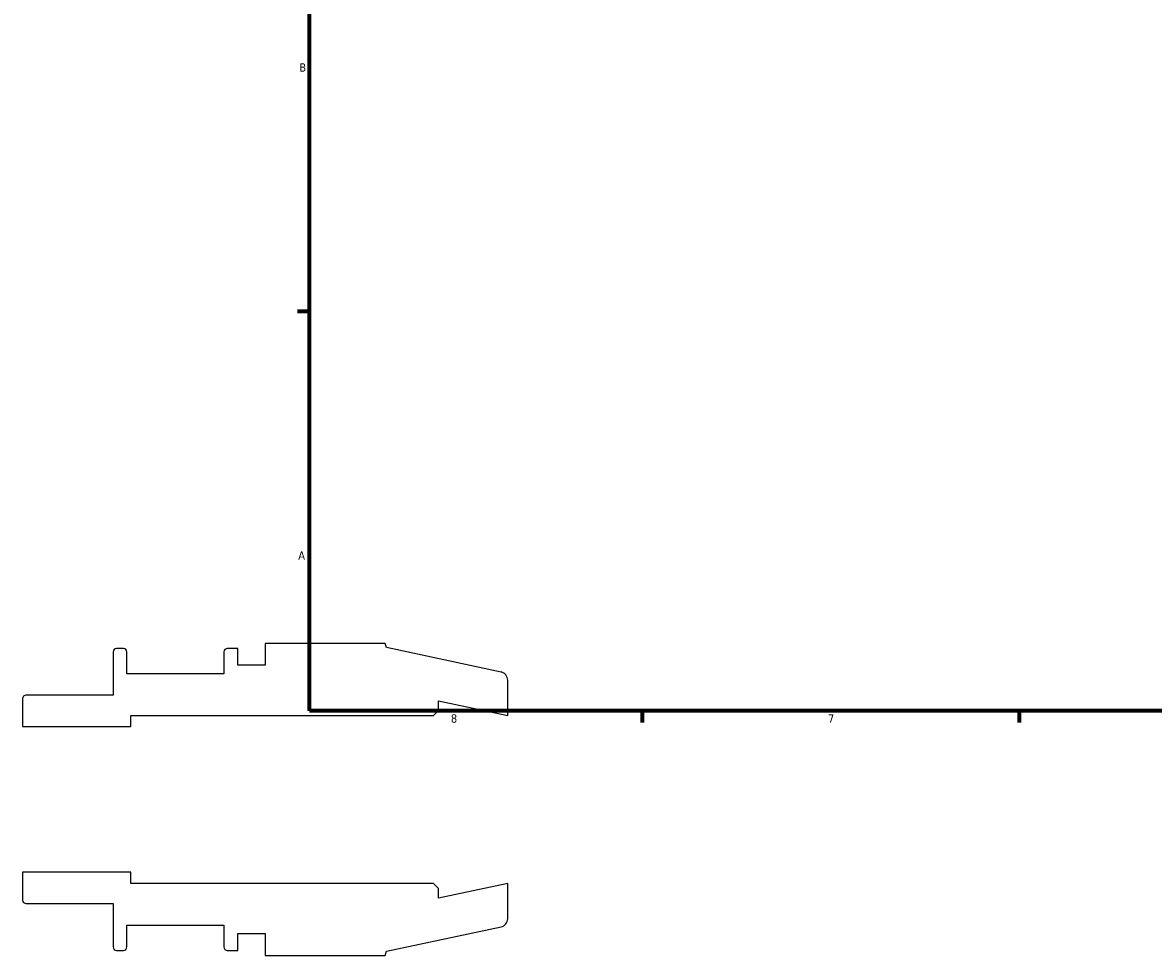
# Model space of a CAD drawing. Header units: inches. Extents: x -2.7 to 38.3, y -5.2 to 26.5.
# Tile 1 of 6: x -2.7 to 10, y -1.8 to 8.8. Entities that reach past the tile are written whole.
import ezdxf

# ---------------------------------------------------------------- set-up
doc = ezdxf.new("R2010")
doc.units = ezdxf.units.IN
doc.header["$MEASUREMENT"] = 0
doc.layers.add('Border (ANSI)', color=7, linetype='Continuous', lineweight=70)
doc.styles.add('Note Text (ANSI)', font='tahoma.ttf')

# ---------------------------------------------------------------- blocks, each defined once
blk = doc.blocks.new('Borders Default Border')
at = {"layer": 'Border (ANSI)'}
for p, q in [((0.5, 5.5), (0.366, 5.5)), ((4.25, 1), (4.25, 0.866)), ((8.5, 1), (8.5, 0.866))]:
    blk.add_line(p, q, dxfattribs=at)
at = {"layer": 'Border (ANSI)', "flags": 128}
blk.add_lwpolyline([(0.5, 1), (0.5, 21), (33.5, 21), (33.5, 1), (0.5, 1)], dxfattribs=at)
at = {"layer": 'Border (ANSI)', "color": 5, "true_color": 0x0000ff, "char_height": 0.0945, "attachment_point": 7, "style": 'Note Text (ANSI)'}
for s, insert in [('B', (0.384, 8.203)), ('A', (0.373, 2.703)), ('8', (2.094, 0.863)), ('7', (6.346, 0.866))]:
    blk.add_mtext(s, dxfattribs=dict(at, insert=insert))

msp = doc.modelspace()

# ---------------------------------------------------------------- linework, layer by layer
for p, q in [((-1.715, 1.663), (-1.715, 1.174)), ((-1.597, 1.701), (-1.677, 1.701)), ((-1.559, 1.417), (-1.559, 1.663)), ((-0.465, 1.663), (-0.465, 1.417)), ((-0.308, 1.701), (-0.427, 1.701)), ((-0.308, 1.512), (-0.308, 1.701)), ((1.352, 1.758), (0, 1.758)), ((0, 1.758), (0, 1.512)), ((1.367, 1.711), (1.352, 1.758)), ((2.66, 1.436), (1.367, 1.711)), ((-0.465, 1.417), (-1.559, 1.417)), ((0, 1.512), (-0.308, 1.512)), ((2.735, 0.947), (2.735, 1.344)), ((-1.715, 1.174), (-2.697, 1.174)), ((-2.735, 1.136), (-2.735, 0.821)), ((1.954, 1.004), (1.954, 1.113)), ((1.954, 1.113), (2.735, 0.947)), ((-1.515, 0.821), (-1.515, 0.947)), ((-1.515, 0.947), (1.897, 0.947)), ((1.897, 0.947), (1.954, 1.004)), ((-2.735, 0.821), (-1.515, 0.821)), ((-1.515, -0.821), (-2.735, -0.821)), ((-2.735, -0.821), (-2.735, -1.136)), ((-1.515, -0.947), (-1.515, -0.821)), ((1.897, -0.947), (-1.515, -0.947)), ((1.954, -1.004), (1.897, -0.947)), ((2.735, -0.947), (1.954, -1.113)), ((1.954, -1.113), (1.954, -1.004)), ((2.735, -1.344), (2.735, -0.947)), ((-2.697, -1.174), (-1.715, -1.174)), ((-1.715, -1.174), (-1.715, -1.663)), ((-1.559, -1.663), (-1.559, -1.417)), ((-1.559, -1.417), (-0.465, -1.417)), ((-0.465, -1.417), (-0.465, -1.663)), ((-0.308, -1.701), (-0.308, -1.512)), ((-0.308, -1.512), (0, -1.512)), ((0, -1.512), (0, -1.758)), ((1.367, -1.711), (2.66, -1.436)), ((-1.677, -1.701), (-1.597, -1.701)), ((-0.427, -1.701), (-0.308, -1.701)), ((0, -1.758), (1.352, -1.758)), ((1.352, -1.758), (1.367, -1.711))]:
    msp.add_line(p, q)
for centre, major_axis, end_param in [((-1.677, 1.663), (-0.0379, 0), 6.283185), ((-1.597, 1.663), (0, 0.0379), 6.283185), ((-0.427, 1.663), (-0.0379, 0), 6.283185), ((2.64, 1.344), (0, 0.0947), 6.073746), ((-2.697, 1.136), (-0.0379, 0), 6.283185), ((-2.697, -1.136), (0, -0.0379), 6.283185), ((2.64, -1.344), (0.0926, 0.0197), 6.073746), ((-1.677, -1.663), (0, -0.0379), 6.283185), ((-1.597, -1.663), (0.0379, 0), 6.283185), ((-0.427, -1.663), (0, -0.0379), 6.283185)]:
    msp.add_ellipse(centre, major_axis=major_axis, ratio=1, start_param=4.712389, end_param=end_param)

# ---------------------------------------------------------------- block references
msp.add_blockref('Borders Default Border', (0, 0))

doc.saveas('drawing.dxf')
